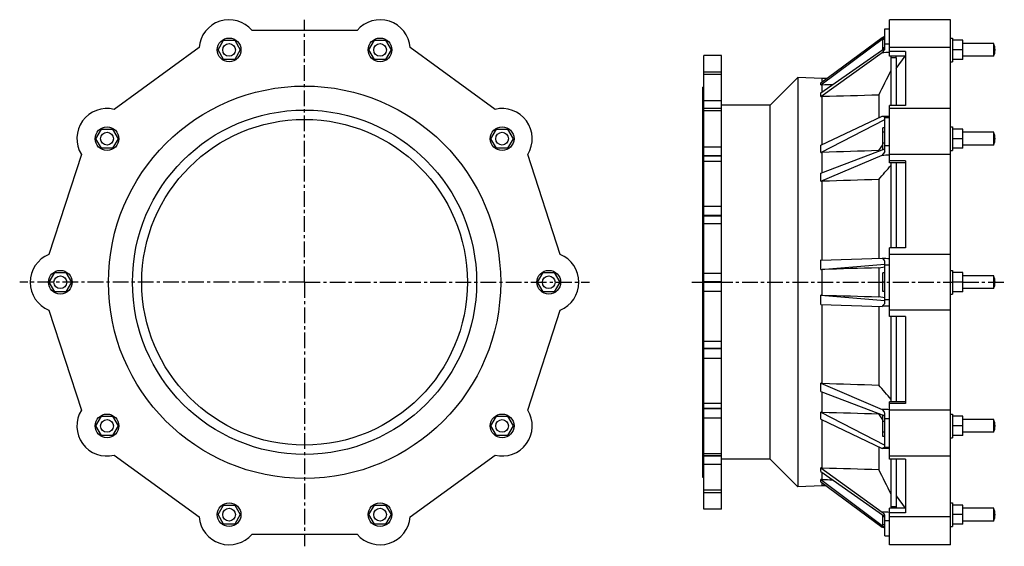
# Model space of a CAD drawing. Header units: millimetres. Extents: x -163 to 1373, y 8 to 829.
import ezdxf

# ---------------------------------------------------------------- set-up
doc = ezdxf.new("R2010")
doc.units = ezdxf.units.MM
doc.header["$LTSCALE"] = 65.395
doc.linetypes.add('CENTER', pattern=[0.6, 0.375, -0.075, 0.075, -0.075])
doc.layers.get('0').update_dxf_attribs({"linetype": 'CONTINUOUS'})
for name, color, linetype in [('02___PRT_ALL_AXES', 7, 'CONTINUOUS'), ('AXES', 7, 'CONTINUOUS'), ('SURFS', 7, 'CONTINUOUS')]:
    doc.layers.add(name, color=color, linetype=linetype)

msp = doc.modelspace()

# ---------------------------------------------------------------- linework, layer by layer
at = {"color": 7, "linetype": 'Continuous'}
for p, q in [((146, 782.2), (154.6, 797.2)), ((154.6, 797.2), (172, 797.2)), ((172, 797.2), (180.6, 782.2)), ((381.4, 782.2), (390.1, 797.2)), ((390.1, 797.2), (407.4, 797.2)), ((407.4, 797.2), (416.1, 782.2)), ((1183.3, 782.8), (1183.3, 798.2)), ((1186.3, 798.2), (1183.3, 798.2)), ((1186.3, 785.7), (1183.3, 785.7)), ((1308.3, 767.2), (1308.3, 797.2)), ((154.6, 767.2), (146, 782.2)), ((180.6, 782.2), (172, 767.2)), ((390.1, 767.2), (381.4, 782.2)), ((416.1, 782.2), (407.4, 767.2)), ((1196.3, 695.7), (1196.3, 770.1)), ((1203.8, 753.1), (1218.2, 772.3)), ((1203.8, 770.1), (1203.8, 695.7)), ((172, 767.2), (154.6, 767.2)), ((407.4, 767.2), (390.1, 767.2)), ((1050.8, 739), (1050.8, 100.7)), ((1088.8, 732.6), (1088.8, 737.4)), ((1088.8, 634.6), (1088.8, 709.3)), ((1176.9, 711.7), (1176.9, 676.5)), ((1007.6, 143.9), (1007.6, 695.9)), ((-44.5, 643.8), (-35.9, 658.8)), ((-35.9, 658.8), (-18.5, 658.8)), ((-18.5, 658.8), (-9.9, 643.8)), ((571.9, 643.8), (580.6, 658.8)), ((580.6, 658.8), (597.9, 658.8)), ((597.9, 658.8), (606.6, 643.8)), ((1183.3, 627.1), (1183.3, 660.5)), ((1186.3, 660.5), (1183.3, 660.5)), ((1186.3, 653.7), (1183.3, 653.7)), ((1308.3, 628.8), (1308.3, 658.8)), ((-35.9, 628.8), (-44.5, 643.8)), ((-9.9, 643.8), (-18.5, 628.8)), ((580.6, 628.8), (571.9, 643.8)), ((606.6, 643.8), (597.9, 628.8)), ((1186.3, 637), (1183.3, 637)), ((-18.5, 628.8), (-35.9, 628.8)), ((597.9, 628.8), (580.6, 628.8)), ((1183.7, 627.1), (1183.3, 627.1)), ((1196.3, 473.4), (1196.3, 606.3)), ((1203.8, 606.3), (1203.8, 473.4)), ((1088.8, 454.7), (1088.8, 577.3)), ((1176.9, 580.1), (1176.9, 457.3)), ((-117.3, 419.9), (-108.6, 434.9)), ((-108.6, 434.9), (-91.3, 434.9)), ((-91.3, 434.9), (-82.6, 419.9)), ((644.7, 419.9), (653.4, 434.9)), ((653.4, 434.9), (670.7, 434.9)), ((670.7, 434.9), (679.4, 419.9)), ((1186.3, 434.4), (1183.3, 434.4)), ((1183.3, 405.3), (1183.3, 434.4)), ((1308.3, 404.9), (1308.3, 434.9)), ((-108.6, 404.9), (-117.3, 419.9)), ((-82.6, 419.9), (-91.3, 404.9)), ((653.4, 404.9), (644.7, 419.9)), ((679.4, 419.9), (670.7, 404.9)), ((1186.3, 419.9), (1183.3, 419.9)), ((-91.3, 404.9), (-108.6, 404.9)), ((670.7, 404.9), (653.4, 404.9)), ((1186.3, 405.3), (1183.3, 405.3)), ((1088.8, 262.4), (1088.8, 385)), ((629.3, 220.6), (679.9, 376.4)), ((1176.9, 382.5), (1176.9, 259.6)), ((1196.3, 233.4), (1196.3, 366.3)), ((1203.8, 366.3), (1203.8, 233.4)), ((-44.5, 195.9), (-35.9, 210.9)), ((-35.9, 210.9), (-18.5, 210.9)), ((-18.5, 210.9), (-9.9, 195.9)), ((571.9, 195.9), (580.6, 210.9)), ((580.6, 210.9), (597.9, 210.9)), ((597.9, 210.9), (606.6, 195.9)), ((1088.8, 130.4), (1088.8, 205.1)), ((1183.7, 212.7), (1183.3, 212.7)), ((1183.3, 179.2), (1183.3, 212.7)), ((1186.3, 202.8), (1183.3, 202.8)), ((1308.3, 180.9), (1308.3, 210.9)), ((-35.9, 180.9), (-44.5, 195.9)), ((-9.9, 195.9), (-18.5, 180.9)), ((580.6, 180.9), (571.9, 195.9)), ((606.6, 195.9), (597.9, 180.9)), ((1186.3, 186), (1183.3, 186)), ((-18.5, 180.9), (-35.9, 180.9)), ((597.9, 180.9), (580.6, 180.9)), ((1186.3, 179.2), (1183.3, 179.2)), ((1176.9, 163.3), (1176.9, 128.1)), ((1196.3, 69.6), (1196.3, 144)), ((1203.8, 144), (1203.8, 69.6)), ((1088.8, 102.4), (1088.8, 107.2)), ((1203.8, 86.6), (1218.2, 67.4)), ((146, 57.5), (154.6, 72.5)), ((154.6, 72.5), (172, 72.5)), ((172, 72.5), (180.6, 57.5)), ((381.4, 57.5), (390.1, 72.5)), ((390.1, 72.5), (407.4, 72.5)), ((407.4, 72.5), (416.1, 57.5)), ((1308.3, 42.5), (1308.3, 72.5)), ((154.6, 42.5), (146, 57.5)), ((180.6, 57.5), (172, 42.5)), ((390.1, 42.5), (381.4, 57.5)), ((416.1, 57.5), (407.4, 42.5)), ((1183.3, 41.5), (1183.3, 56.9)), ((1186.3, 54), (1183.3, 54)), ((172, 42.5), (154.6, 42.5)), ((407.4, 42.5), (390.1, 42.5)), ((1186.3, 41.5), (1183.3, 41.5))]:
    msp.add_line(p, q, dxfattribs=at)
for radius in [268.5, 254]:
    msp.add_circle((281, 419.9), radius, dxfattribs=at)
for centre, start, end in [((662, 419.9), 292.3555, 67.6445), ((589.3, 195.9), 256.3555, 31.6445)]:
    msp.add_arc(centre, 47, start, end, dxfattribs=at)
at = {"layer": '02___PRT_ALL_AXES', "color": 7, "linetype": 'CENTER'}
for p, q in [((281, 419.9), (281, 829.3)), ((281, 419.9), (-163.4, 419.9)), ((281, 419.9), (281, 8.2)), ((281, 419.9), (725.5, 419.9)), ((885.2, 419.9), (1291.8, 419.9)), ((1308.3, 419.9), (1372.8, 419.9))]:
    msp.add_line(p, q, dxfattribs=at)
at = {"layer": '02___PRT_ALL_AXES', "color": 7, "linetype": 'Continuous'}
for p, q in [((1193.8, 772.3), (1193.8, 829.2)), ((1288.8, 829.2), (1193.8, 829.2)), ((1288.8, 10.5), (1288.8, 829.2)), ((363, 812.6), (199.1, 812.6)), ((1288.8, 800.7), (1291.8, 800.7)), ((1291.8, 800.7), (1291.8, 763.7)), ((116.4, 785.8), (-16.1, 689.5)), ((578.2, 689.5), (445.6, 785.8)), ((1288.8, 785.8), (1193.8, 785.8)), ((1308.3, 797.2), (1291.8, 797.2)), ((1356.3, 792.1), (1308.3, 792.1)), ((1356.3, 772.3), (1356.3, 792.1)), ((1218.8, 779.6), (1193.8, 779.6)), ((1218.8, 772.3), (1193.8, 772.3)), ((1218.8, 779.6), (1218.8, 695.7)), ((1308.3, 782.2), (1291.8, 782.2)), ((1356.3, 772.3), (1308.3, 772.3)), ((1288.8, 763.7), (1291.8, 763.7)), ((1308.3, 767.2), (1291.8, 767.2)), ((1193.8, 606.3), (1193.8, 695.7)), ((1218.8, 695.7), (1193.8, 695.7)), ((1288.8, 690.8), (1193.8, 690.8)), ((1288.8, 662.3), (1291.8, 662.3)), ((1291.8, 662.3), (1291.8, 625.3)), ((1308.3, 658.8), (1291.8, 658.8)), ((1356.3, 653.7), (1308.3, 653.7)), ((1356.3, 633.9), (1356.3, 653.7)), ((1308.3, 643.8), (1291.8, 643.8)), ((1356.3, 633.9), (1308.3, 633.9)), ((-67.2, 619.1), (-117.8, 463.3)), ((679.9, 463.3), (629.3, 619.1)), ((1288.8, 619.1), (1193.8, 619.1)), ((1288.8, 625.3), (1291.8, 625.3)), ((1308.3, 628.8), (1291.8, 628.8)), ((1218.8, 609.1), (1193.8, 609.1)), ((1218.8, 606.3), (1193.8, 606.3)), ((1218.8, 609.1), (1218.8, 473.4)), ((1193.8, 366.3), (1193.8, 473.4)), ((1218.8, 473.4), (1193.8, 473.4)), ((1288.8, 463.3), (1193.8, 463.3)), ((1288.8, 438.4), (1291.8, 438.4)), ((1291.8, 438.4), (1291.8, 401.4)), ((1308.3, 434.9), (1291.8, 434.9)), ((1308.3, 419.9), (1291.8, 419.9)), ((1356.3, 429.8), (1308.3, 429.8)), ((1356.3, 410), (1356.3, 429.8)), ((1288.8, 401.4), (1291.8, 401.4)), ((1308.3, 404.9), (1291.8, 404.9)), ((1356.3, 410), (1308.3, 410)), ((-117.8, 376.4), (-67.2, 220.6)), ((1288.8, 376.4), (1193.8, 376.4)), ((1218.8, 366.3), (1193.8, 366.3)), ((1218.8, 366.3), (1218.8, 230.6)), ((1218.8, 233.4), (1193.8, 233.4)), ((1193.8, 144), (1193.8, 233.4)), ((1218.8, 230.6), (1193.8, 230.6)), ((1288.8, 220.6), (1193.8, 220.6)), ((1288.8, 214.4), (1291.8, 214.4)), ((1291.8, 214.4), (1291.8, 177.4)), ((1308.3, 210.9), (1291.8, 210.9)), ((1356.3, 205.8), (1308.3, 205.8)), ((1356.3, 186), (1356.3, 205.8)), ((1308.3, 195.9), (1291.8, 195.9)), ((1356.3, 186), (1308.3, 186)), ((1288.8, 177.4), (1291.8, 177.4)), ((1308.3, 180.9), (1291.8, 180.9)), ((-16.1, 150.2), (116.4, 53.9)), ((445.6, 53.9), (578.2, 150.2)), ((1288.8, 148.9), (1193.8, 148.9)), ((1218.8, 144), (1193.8, 144)), ((1218.8, 144), (1218.8, 60.1)), ((1218.8, 67.4), (1193.8, 67.4)), ((1193.8, 10.5), (1193.8, 67.4)), ((1288.8, 76), (1291.8, 76)), ((1291.8, 76), (1291.8, 39)), ((1308.3, 72.5), (1291.8, 72.5)), ((1356.3, 67.4), (1308.3, 67.4)), ((1356.3, 47.6), (1356.3, 67.4)), ((1218.8, 60.1), (1193.8, 60.1)), ((1288.8, 53.9), (1193.8, 53.9)), ((1308.3, 57.5), (1291.8, 57.5)), ((1356.3, 47.6), (1308.3, 47.6)), ((1288.8, 39), (1291.8, 39)), ((1308.3, 42.5), (1291.8, 42.5)), ((199.1, 27.1), (363, 27.1)), ((1288.8, 10.5), (1193.8, 10.5))]:
    msp.add_line(p, q, dxfattribs=at)
for centre, radius in [((163.3, 782.2), 18.5), ((398.8, 782.2), 18.5), ((163.3, 782.2), 9.9), ((398.8, 782.2), 9.9), ((281, 419.9), 306), ((-27.2, 643.8), 18.5), ((589.3, 643.8), 18.5), ((-27.2, 643.8), 9.9), ((589.3, 643.8), 9.9), ((-100, 419.9), 18.5), ((662, 419.9), 18.5), ((-100, 419.9), 9.9), ((662, 419.9), 9.9), ((-27.2, 195.9), 18.5), ((-27.2, 195.9), 9.9), ((589.3, 195.9), 18.5), ((589.3, 195.9), 9.9), ((163.3, 57.5), 18.5), ((163.3, 57.5), 9.9), ((398.8, 57.5), 18.5), ((398.8, 57.5), 9.9)]:
    msp.add_circle(centre, radius, dxfattribs=at)
for centre, radius, start, end in [((163.3, 782.2), 47, 40.3555, 175.6445), ((398.8, 782.2), 47, 4.3555, 139.6445), ((1332.8, 782.2), 25.5, 337.1576, 22.8424), ((-27.2, 643.8), 47, 76.3555, 211.6445), ((589.3, 643.8), 47, 328.3555, 103.6445), ((1332.8, 643.8), 25.5, 337.1576, 22.8424), ((-100, 419.9), 47, 112.3555, 247.6445), ((1332.8, 419.9), 25.5, 337.1576, 22.8424), ((-27.2, 195.9), 47, 148.3555, 283.6445), ((1332.8, 195.9), 25.5, 337.1576, 22.8424), ((1332.8, 57.5), 25.5, 337.1576, 22.8424), ((163.3, 57.5), 47, 184.3555, 319.6445), ((398.8, 57.5), 47, 220.3555, 355.6445)]:
    msp.add_arc(centre, radius, start, end, dxfattribs=at)
at = {"layer": 'AXES', "color": 7, "linetype": 'Continuous'}
for p, q in [((903.8, 66.1), (903.8, 773.6)), ((931.3, 773.6), (903.8, 773.6)), ((931.3, 66.1), (931.3, 773.6)), ((903.8, 747.9), (931.3, 747.9)), ((931.3, 743.8), (903.8, 743.8)), ((902.3, 251.4), (902.3, 724.1)), ((903.8, 724.1), (902.3, 724.1)), ((903.8, 713.1), (902.3, 713.1)), ((903.8, 705.3), (902.3, 705.3)), ((903.8, 703.5), (931.3, 703.5)), ((931.3, 691.1), (903.8, 691.1)), ((931.3, 690.6), (903.8, 690.6)), ((931.3, 687.3), (903.8, 687.3)), ((903.8, 673.5), (902.3, 673.5)), ((903.8, 658.5), (902.3, 658.5)), ((903.8, 631.3), (931.3, 631.3)), ((931.3, 617.1), (903.8, 617.1)), ((931.3, 616.4), (903.8, 616.4)), ((903.8, 609), (902.3, 609)), ((903.8, 608.5), (931.3, 608.5)), ((903.8, 588.4), (902.3, 588.4)), ((903.8, 538.4), (931.3, 538.4)), ((903.8, 526), (902.3, 526)), ((931.3, 523.8), (903.8, 523.8)), ((931.3, 523), (903.8, 523)), ((903.8, 511.6), (931.3, 511.6)), ((903.8, 501.7), (902.3, 501.7)), ((903.8, 432.6), (902.3, 432.6)), ((903.8, 433.9), (931.3, 433.9)), ((931.3, 420.3), (903.8, 420.3)), ((931.3, 419.4), (903.8, 419.4)), ((903.8, 407.1), (902.3, 407.1)), ((903.8, 405.8), (931.3, 405.8)), ((903.8, 338), (902.3, 338)), ((903.8, 328.1), (931.3, 328.1)), ((903.8, 313.7), (902.3, 313.7)), ((931.3, 316.8), (903.8, 316.8)), ((931.3, 315.9), (903.8, 315.9)), ((903.8, 301.3), (931.3, 301.3)), ((903.8, 251.4), (902.3, 251.4)), ((902.3, 115.6), (902.3, 251.3)), ((903.8, 230.7), (902.3, 230.7)), ((903.8, 231.2), (931.3, 231.2)), ((931.3, 223.3), (903.8, 223.3)), ((931.3, 222.6), (903.8, 222.6)), ((903.8, 208.4), (931.3, 208.4)), ((903.8, 181.2), (902.3, 181.2)), ((903.8, 166.2), (902.3, 166.2)), ((931.3, 152.4), (903.8, 152.4)), ((931.3, 149.1), (903.8, 149.1)), ((931.3, 148.6), (903.8, 148.6)), ((903.8, 134.5), (902.3, 134.5)), ((903.8, 126.6), (902.3, 126.6)), ((903.8, 136.2), (931.3, 136.2)), ((903.8, 115.6), (902.3, 115.6)), ((931.3, 95.9), (903.8, 95.9)), ((903.8, 91.8), (931.3, 91.8)), ((931.3, 66.1), (903.8, 66.1))]:
    msp.add_line(p, q, dxfattribs=at)
at = {"layer": 'SURFS', "color": 7, "linetype": 'Continuous'}
for p, q in [((1186.3, 783), (1186.3, 815.2)), ((1186.3, 815.2), (1193.8, 815.2)), ((1086.5, 730.8), (1182.2, 801.5)), ((1086.7, 727.5), (1186.3, 802.3)), ((1086.7, 715.1), (1186.3, 784.9)), ((1193.8, 791.4), (1186.3, 791.4)), ((1086.5, 709.4), (1182.2, 778.3)), ((1196.3, 770.1), (1196.3, 772.3)), ((1203.8, 770.1), (1196.3, 770.1)), ((1203.8, 770.1), (1203.8, 772.3)), ((1050.8, 739), (1007.6, 695.9)), ((1088.8, 737.4), (1050.8, 739)), ((1095.4, 737.5), (1088.8, 737.4)), ((1086.7, 727.5), (1088.8, 727.4)), ((1088.8, 716.6), (1088.8, 727.4)), ((1086.5, 709.4), (1088.8, 709.3)), ((1007.6, 695.9), (931.3, 695.9)), ((1086.5, 633.5), (1182.2, 679)), ((1186.3, 676.9), (1186.3, 677.5)), ((1186.3, 623.7), (1186.3, 676.8)), ((1186.3, 676.8), (1193.8, 676.8)), ((1086.7, 622.4), (1186.3, 673.6)), ((1176.9, 625.1), (1183.3, 634.1)), ((1193.8, 632.6), (1186.3, 632.6)), ((1086.5, 577.3), (1182.2, 618.2)), ((1086.7, 589.9), (1186.3, 628)), ((1086.7, 622.4), (1088.8, 622.4)), ((1088.8, 590.7), (1088.8, 622.4)), ((1176.9, 625.1), (1176.9, 624.4)), ((1086.5, 577.3), (1088.8, 577.3)), ((1086.5, 454.6), (1182.2, 457.4)), ((1086.7, 439.9), (1186.3, 448)), ((1186.3, 386.6), (1186.3, 453.1)), ((1186.3, 447.2), (1193.8, 447.2)), ((1086.7, 439.9), (1088.8, 440)), ((1088.8, 399.8), (1088.8, 440)), ((1176.9, 442.4), (1186.3, 444.1)), ((1176.9, 442.4), (1176.9, 397.3)), ((1088.8, 399.8), (1086.7, 399.8)), ((1086.7, 399.8), (1186.3, 391.7)), ((1086.5, 385.1), (1182.2, 382.3)), ((1186.3, 395.6), (1176.9, 397.3)), ((1193.8, 392.5), (1186.3, 392.5)), ((1088.8, 262.4), (1086.5, 262.4)), ((1086.5, 262.4), (1182.2, 221.5)), ((1086.7, 249.8), (1186.3, 211.7)), ((1088.8, 217.3), (1088.8, 249)), ((1088.8, 217.3), (1086.7, 217.3)), ((1086.7, 217.3), (1186.3, 166.1)), ((1176.9, 215.3), (1176.9, 214.6)), ((1186.3, 162.2), (1186.3, 216)), ((1086.5, 206.2), (1182.2, 160.8)), ((1183.3, 205.6), (1176.9, 214.6)), ((1186.3, 207.2), (1193.8, 207.2)), ((1186.3, 162.9), (1193.8, 162.9)), ((1007.6, 143.9), (931.3, 143.9)), ((1050.8, 100.7), (1007.6, 143.9)), ((1088.8, 130.4), (1086.5, 130.4)), ((1086.5, 130.4), (1182.2, 61.4)), ((1086.7, 124.6), (1186.3, 54.8)), ((1088.8, 112.3), (1088.8, 123.2)), ((1086.5, 108.9), (1182.2, 38.2)), ((1088.8, 112.3), (1086.7, 112.2)), ((1086.7, 112.2), (1186.3, 37.4)), ((1088.8, 102.4), (1050.8, 100.7)), ((1095.4, 102.2), (1088.8, 102.4)), ((1203.8, 69.6), (1196.3, 69.6)), ((1196.3, 69.6), (1196.3, 67.4)), ((1203.8, 69.6), (1203.8, 67.4)), ((1186.3, 24.5), (1186.3, 56.7)), ((1186.3, 48.4), (1193.8, 48.4)), ((1186.3, 24.5), (1193.8, 24.5))]:
    msp.add_line(p, q, dxfattribs=at)
for centre, major_axis, ratio, start_param, end_param in [((1226.9, 839.8), (51.9, 39.5), 0.117293, -2.693285, -2.55431), ((1226.9, 802.4), (51.6, 38.8), 0.188473, 2.324496, 2.463472), ((400.2, 802.4), (1527.5, 15.1), 0.024253, -1.033658, -1.024773), ((647.5, 401), (437.5, 333.1), 0.117101, -0.097447, -0.053614), ((15827.2, 511.6), (21949.2, 137.7), 0.018951, 2.305895, 2.306881), ((647.5, 401.9), (434.9, 326.8), 0.188172, -0.1758, -0.131967), ((16445.8, 567), (22361.5, 220.7), 0.018079, 2.322234, 2.327639), ((400.2, 716.8), (1527.5, -30.6), 0.016874, -1.033081, -1.024195), ((1226.9, 716.8), (50, 33.4), 0.441032, -2.890431, -2.751455), ((647.5, 407.3), (421.4, 280.9), 0.440416, -0.294077, -0.250244), ((15827.2, 712.8), (21949.2, 439.5), 0.012578, 2.301346, 2.306748), ((1226.9, 618.9), (49.6, 30.5), 0.521944, 2.15518, 2.294156), ((400.2, 618.9), (1527.5, 34), 0.013816, -1.033726, -1.024841), ((647.5, 409.6), (418.4, 256.4), 0.521237, -0.34452, -0.300687), ((16445.8, 751.4), (22361.5, 497.4), 0.010299, 2.322183, 2.327589), ((647.5, 418.5), (437, 57.6), 0.75852, -0.108115, -0.064282), ((400.2, 480.3), (1527.5, -39.9), 0.001889, -1.033369, -1.024484), ((1226.9, 480.3), (51.9, 6.9), 0.759757, -2.704416, -2.56544), ((15827.2, 802), (21949.2, 573.3), 0.001408, 2.301561, 2.306963), ((647.5, 421.3), (437, -57.6), 0.75852, 0.064282, 0.108115), ((15827.2, 37.7), (21949.2, -573.3), 0.001408, -2.306963, -2.301561), ((1226.9, 359.4), (51.9, -6.9), 0.759757, 2.56544, 2.704416), ((400.2, 359.4), (1527.5, 39.9), 0.001889, 1.024484, 1.033369), ((647.5, 430.1), (418.4, -256.4), 0.521237, 0.300687, 0.34452), ((16445.8, 88.3), (22361.5, -497.4), 0.010299, -2.327589, -2.322183), ((647.5, 432.4), (421.4, -280.9), 0.440416, 0.250244, 0.294077), ((15827.2, 127), (21949.2, -439.5), 0.012578, -2.306748, -2.301346), ((400.2, 220.8), (1527.5, -34), 0.013816, 1.024841, 1.033726), ((1226.9, 220.8), (49.6, -30.5), 0.521944, -2.294156, -2.15518), ((1226.9, 123), (50, -33.4), 0.441032, 2.751455, 2.890431), ((400.2, 123), (1527.5, 30.6), 0.016874, 1.024195, 1.033081), ((647.5, 437.9), (434.9, -326.8), 0.188172, 0.131967, 0.1758), ((16445.8, 272.8), (22361.5, -220.7), 0.018079, -2.327639, -2.322234), ((647.5, 438.7), (437.5, -333.1), 0.117101, 0.053614, 0.097447), ((15827.2, 328.1), (21949.2, -137.7), 0.018951, -2.306881, -2.305895), ((400.2, 37.3), (1527.5, -15.1), 0.024253, 1.024773, 1.033658), ((1226.9, 37.3), (51.6, -38.8), 0.188473, -2.463472, -2.324496), ((1226.9, -0.1), (51.9, -39.5), 0.117293, 2.55431, 2.693285)]:
    msp.add_ellipse(centre, major_axis=major_axis, ratio=ratio, start_param=start_param, end_param=end_param, dxfattribs=at)
for points in [[(1176.9, 711.7), (1183.3, 724.6), (1189.8, 737.5), (1196.3, 750.4)], [(1176.9, 580.1), (1183.3, 587.6), (1189.8, 595.1), (1196.3, 602.5)], [(1196.3, 237.2), (1189.8, 244.7), (1183.3, 252.1), (1176.9, 259.6)], [(1196.3, 89.3), (1189.8, 102.2), (1183.3, 115.1), (1176.9, 128.1)]]:
    msp.add_open_spline(points, degree=3, dxfattribs=at)

doc.saveas('drawing.dxf')
